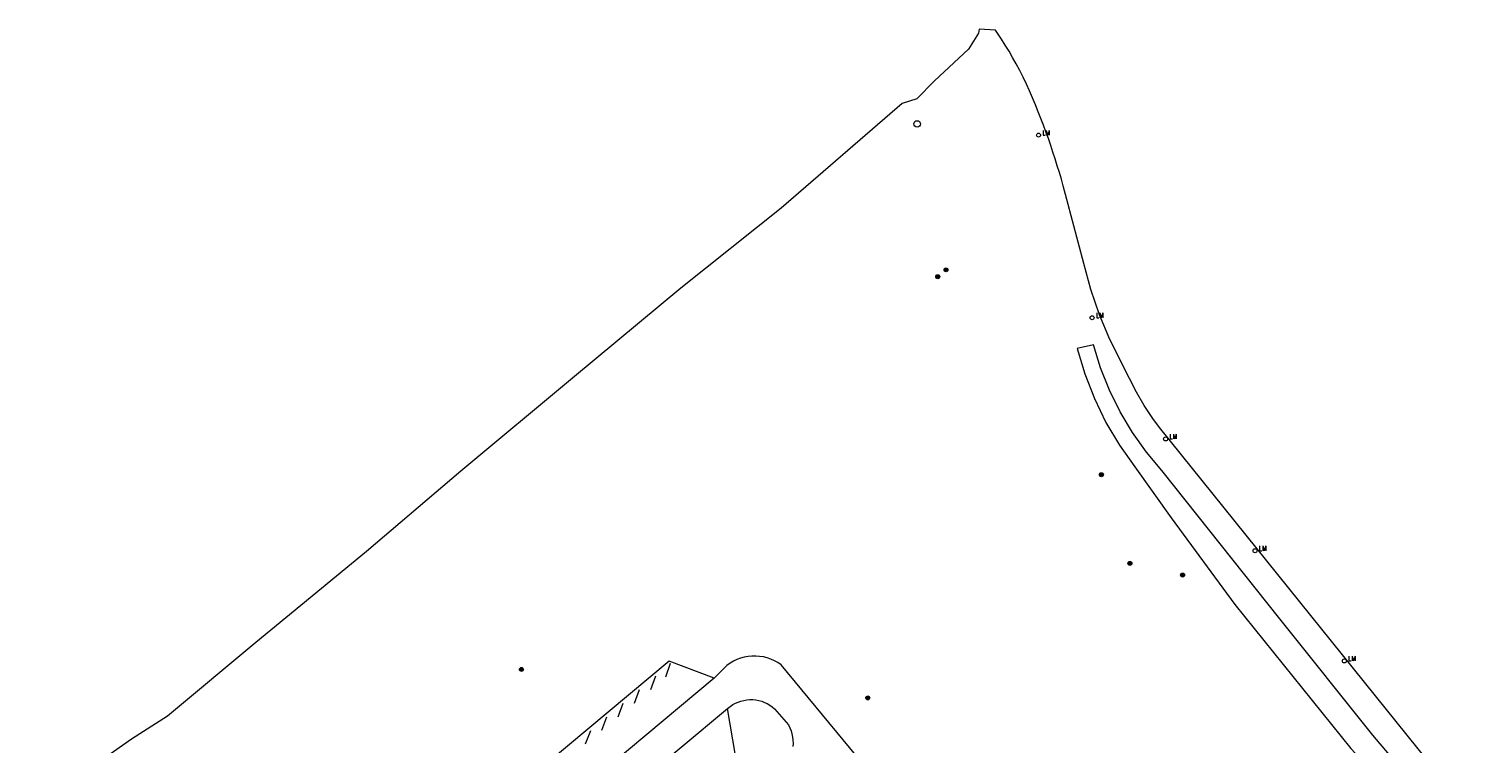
# Model space of a CAD drawing. Header units: metres. Extents: x 138165 to 154469, y 480134 to 494189.
# Tile 7 of 256: x 138903 to 139086, y 482586 to 482676. Entities that reach past the tile are written whole.
import ezdxf

# ---------------------------------------------------------------- set-up
doc = ezdxf.new("R2010")
doc.units = ezdxf.units.M
doc.header["$LTSCALE"] = 0.001
doc.header["$MEASUREMENT"] = 0
for name, color, linetype, lineweight in [('Level 5', 7, 'Continuous', 0), ('TOP-L-topo objecten punt', 7, 'Continuous', 0), ('TOP-L-topo objecten vlak', 7, 'Continuous', 0), ('TOP-L-verharding vangrail', 7, 'Continuous', 0)]:
    doc.layers.add(name, color=color, linetype=linetype, lineweight=lineweight)
doc.styles.add('Style-STANDARD', font='STANDARD.shx')

# ---------------------------------------------------------------- blocks, each defined once
blk = doc.blocks.new('24')
at = {"layer": 'TOP-L-topo objecten punt', "color": 7, "linetype": 'Continuous', "lineweight": 0}
for radius in [0.025, 0.0182, 0.0115, 0.005]:
    blk.add_circle((0, 0), radius, dxfattribs=at)
blk = doc.blocks.new('*U13')
at = {"layer": 'Level 5', "color": 7, "linetype": 'Continuous', "lineweight": 0}
blk.add_circle((0, 0), 0.0415, dxfattribs=at)
blk = doc.blocks.new('150')
at = {"layer": 'Level 5', "color": 7, "linetype": 'Continuous', "lineweight": 0}
blk.add_blockref('*U13', (0, 0), dxfattribs=at)
blk = doc.blocks.new('16')
at = {"layer": 'TOP-L-topo objecten punt', "color": 7, "linetype": 'Continuous', "lineweight": 0}
blk.add_circle((0, 0), 0.025, dxfattribs=at)
at = {"layer": 'TOP-L-topo objecten punt', "color": 7, "linetype": 'Continuous', "lineweight": 0, "style": 'Style-STANDARD'}
blk.add_text('LM', height=0.06, dxfattribs=at).set_placement((0.0483, 0))

msp = doc.modelspace()

# ---------------------------------------------------------------- linework, layer by layer
at = {"layer": 'TOP-L-topo objecten vlak', "flags": 128}
for points in [[(139086.38, 482575.55), (139045.6, 482626.18), (139044.75, 482627.32), (139043.67, 482628.95), (139042.69, 482630.63), (139041.8, 482632.37), (139039.34, 482637.25), (139038.01, 482640.36), (139036.92, 482643.56), (139036.06, 482646.83), (139033.92, 482654.91), (139033.45, 482656.63), (139033.21, 482657.48), (139032.96, 482658.33), (139032.7, 482659.18), (139032.43, 482660.03), (139032.15, 482660.89), (139031.87, 482661.74), (139031.57, 482662.59), (139031.27, 482663.43), (139030.96, 482664.27), (139030.63, 482665.11), (139030.28, 482665.99), (139029.93, 482666.86), (139029.56, 482667.73), (139029.18, 482668.6), (139028.8, 482669.46), (139028.39, 482670.32), (139027.97, 482671.16), (139027.53, 482672), (139027.07, 482672.82), (139026.61, 482673.61), (139026.37, 482674), (139026.14, 482674.38), (139025.65, 482675.15), (139025.15, 482675.9), (139024.9, 482676.26), (139022.86, 482676.4), (139022.75, 482675.88), (139021.52, 482673.87), (139017.2, 482669.86), (139014.97, 482667.62), (139013.15, 482667.02), (138997.88, 482653.82), (138985.22, 482643.74), (138971.8, 482632.6), (138957.46, 482620.65), (138945.57, 482610.54), (138931.61, 482599.06), (138920.47, 482589.79), (138915.94, 482586.89), (138903.02, 482577.79)], [(139045.89, 482620.74), (139043.93, 482623.06), (139042.17, 482625.53), (139040.62, 482628.14), (139039.28, 482630.87), (139038.16, 482633.69), (139037.28, 482636.6), (139035.2, 482636.15), (139036.16, 482632.94), (139037.37, 482629.82), (139038.83, 482626.82), (139040.54, 482623.94), (139042.47, 482621.21), (139047.05, 482614.79), (139055.08, 482603.87), (139069.72, 482585.7), (139076.12, 482578.87), (139077.46, 482578.36), (139078.55, 482578.89), (139078.78, 482579.94), (139072.49, 482587.4), (139060.76, 482602.05), (139045.89, 482620.74)], [(139031.76, 482555.29), (138997.86, 482596.27), (138997.45, 482596.54), (138997.02, 482596.77), (138996.58, 482596.96), (138996.11, 482597.12), (138995.64, 482597.24), (138995.16, 482597.31), (138994.67, 482597.35), (138994.19, 482597.34), (138993.7, 482597.29), (138993.22, 482597.21), (138992.75, 482597.08), (138992.29, 482596.91), (138991.85, 482596.7), (138991.43, 482596.46), (138991.03, 482596.18), (138989.44, 482594.59)], [(138989.44, 482594.59), (138983.76, 482596.7), (138942.47, 482562.23), (138941.72, 482560.32), (138946.45, 482558.66)], [(138989.44, 482594.59), (138946.45, 482558.66)], [(138991.11, 482590.73), (138991.77, 482591.23), (138992.1, 482591.41), (138992.45, 482591.56), (138992.8, 482591.68), (138993.17, 482591.77), (138993.55, 482591.83), (138993.92, 482591.86), (138994.3, 482591.86), (138994.68, 482591.82), (138995.05, 482591.75), (138995.42, 482591.65), (138995.77, 482591.52), (138996.11, 482591.36), (138996.44, 482591.18), (138996.76, 482590.96), (138997.05, 482590.72), (138998.8, 482588.68), (138998.98, 482588.31), (138999.12, 482587.94), (138999.24, 482587.55), (138999.32, 482587.15), (138999.36, 482586.75), (138999.38, 482586.35), (138999.35, 482585.95)], [(138950.2, 482556.62), (138991.11, 482590.73)], [(138997.72, 482582.8), (138992.37, 482584.73), (138992.13, 482584.81), (138991.11, 482590.73)]]:
    msp.add_lwpolyline(points, dxfattribs=at)
at = {"layer": 'TOP-L-verharding vangrail', "flags": 128}
for points in [[(138983.34, 482594.74), (138983.93, 482596.46)], [(138981.42, 482593.14), (138982.05, 482594.86)], [(138979.37, 482591.41), (138980.01, 482593.14)], [(138977.32, 482589.7), (138977.95, 482591.41)], [(138973.21, 482586.29), (138973.86, 482587.99)], [(138975.25, 482588), (138975.88, 482589.69)]]:
    msp.add_lwpolyline(points, dxfattribs=at)

# ---------------------------------------------------------------- block references
at = {"layer": 'TOP-L-topo objecten punt', "xscale": 10, "yscale": 10, "zscale": 10}
for name, p in [('150', (139015.04, 482664.44)), ('16', (139030.33, 482663.03)), ('24', (139017.62, 482645.18)), ('24', (139018.67, 482646.05)), ('16', (139037.09, 482640.01)), ('16', (139046.36, 482624.73)), ('24', (139038.26, 482620.22)), ('16', (139057.64, 482610.64)), ('24', (139041.85, 482609.04)), ('24', (139048.5, 482607.57)), ('16', (139068.9, 482596.74)), ('24', (138965.12, 482595.67)), ('24', (139008.8, 482592.09))]:
    msp.add_blockref(name, p, dxfattribs=at)

doc.saveas('drawing.dxf')
